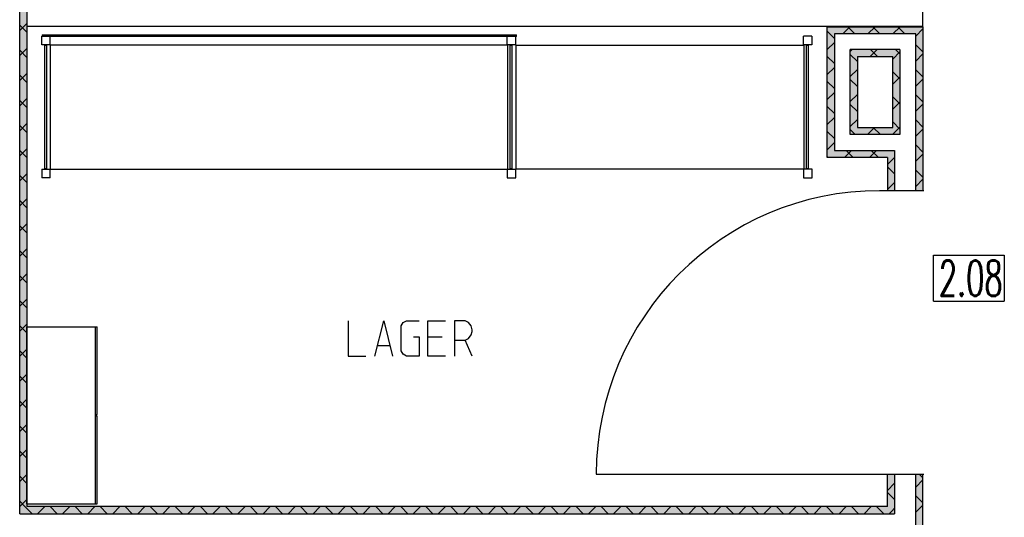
# Model space of a CAD drawing. Header units: millimetres. Extents: x 0 to 40100, y 0 to 29075.
# Tile 36 of 119: x 11407 to 14187, y 19846 to 21251. Entities that reach past the tile are written whole.
import ezdxf

# ---------------------------------------------------------------- set-up
doc = ezdxf.new("R2010")
doc.units = ezdxf.units.MM
doc.header["$MEASUREMENT"] = 0
doc.linetypes.add('AUSGEZOGEN', pattern=[0, 0])
doc.layers.get('0').update_dxf_attribs({"linetype": 'CONTINUOUS'})
for name, color, linetype, true_color in [('ibmp_KT_Beschriftung', 1, 'AUSGEZOGEN', 0xff0000), ('ibmp_KT_Einrichtung', 7, 'AUSGEZOGEN', 0x000080), ('ibmp_KT_Fenster_Türen_Durchbrüche', 7, 'AUSGEZOGEN', 0x008080), ('ibmp_KT_Geräte-bauseits', 7, 'AUSGEZOGEN', 0x008000), ('ibmp_KT_Grundriss', 6, 'AUSGEZOGEN', 0xff00ff), ('ibmp_KT_Grundriss_Grundfläche', 7, 'AUSGEZOGEN', 0xffc6ff), ('ibmp_KT_Grundriss_Schraffur', 6, 'AUSGEZOGEN', 0xff00ff), ('ibmp_KT_nötige Mauern', 1, 'AUSGEZOGEN', 0xff0000), ('IBMP_KT_POS-NUMMERN', 7, 'AUSGEZOGEN', 0xff8c55)]:
    doc.layers.add(name, color=color, linetype=linetype, true_color=true_color)
doc.styles.get("Standard").update_dxf_attribs({"font": 'TXT.SHX'})

# ---------------------------------------------------------------- blocks, each defined once
blk = doc.blocks.new('_SWS_COLOR_BLOCK_30')
at = {"layer": 'ibmp_KT_Grundriss_Grundfläche', "color": 0, "true_color": 0xfefefe}
for points in [[(13752.3, 21166.5), (13772.3, 20946.5), (13752.3, 20926.5)], [(13752.3, 21166.5), (13772.3, 21146.5), (13772.3, 20946.5)]]:
    blk.add_solid(points, dxfattribs=at)
at = {"color": 0, "true_color": 0x000000}
blk.add_attdef('', (0, 0), '', height=1, dxfattribs=at)
blk = doc.blocks.new('_SWS_COLOR_BLOCK_31')
at = {"layer": 'ibmp_KT_Grundriss_Grundfläche', "color": 0, "true_color": 0xfefefe}
for points in [[(13752.3, 20926.5), (13872.3, 20946.5), (13892.3, 20926.5)], [(13752.3, 20926.5), (13772.3, 20946.5), (13872.3, 20946.5)]]:
    blk.add_solid(points, dxfattribs=at)
at = {"color": 0, "true_color": 0x000000}
blk.add_attdef('', (0, 0), '', height=1, dxfattribs=at)
blk = doc.blocks.new('_SWS_COLOR_BLOCK_32')
at = {"layer": 'ibmp_KT_Grundriss_Grundfläche', "color": 0, "true_color": 0xfefefe}
for points in [[(13892.3, 20926.5), (13872.3, 21146.5), (13892.3, 21166.5)], [(13892.3, 20926.5), (13872.3, 20946.5), (13872.3, 21146.5)]]:
    blk.add_solid(points, dxfattribs=at)
at = {"color": 0, "true_color": 0x000000}
blk.add_attdef('', (0, 0), '', height=1, dxfattribs=at)
blk = doc.blocks.new('_SWS_COLOR_BLOCK_33')
at = {"layer": 'ibmp_KT_Grundriss_Grundfläche', "color": 0, "true_color": 0xfefefe}
for points in [[(13892.3, 21166.5), (13772.3, 21146.5), (13752.3, 21166.5)], [(13892.3, 21166.5), (13872.3, 21146.5), (13772.3, 21146.5)]]:
    blk.add_solid(points, dxfattribs=at)
at = {"color": 0, "true_color": 0x000000}
blk.add_attdef('', (0, 0), '', height=1, dxfattribs=at)
blk = doc.blocks.new('_SWS_COLOR_BLOCK_79')
at = {"layer": 'ibmp_KT_Grundriss_Grundfläche', "color": 0, "true_color": 0xfefefe}
for points in [[(11427.3, 19876.5), (11407.3, 25796.2), (11427.3, 25776.2)], [(11427.3, 19876.5), (11407.3, 19856.5), (11407.3, 25796.2)]]:
    blk.add_solid(points, dxfattribs=at)
at = {"color": 0, "true_color": 0x000000}
blk.add_attdef('', (0, 0), '', height=1, dxfattribs=at)
blk = doc.blocks.new('_SWS_COLOR_BLOCK_90')
at = {"layer": 'ibmp_KT_Grundriss_Grundfläche', "color": 0, "true_color": 0xfefefe}
for points in [[(13687.3, 20861.5), (13877.3, 20881.5), (13857.3, 20861.5)], [(13687.3, 20861.5), (13707.3, 20881.5), (13877.3, 20881.5)]]:
    blk.add_solid(points, dxfattribs=at)
at = {"color": 0, "true_color": 0x000000}
blk.add_attdef('', (0, 0), '', height=1, dxfattribs=at)
blk = doc.blocks.new('_SWS_COLOR_BLOCK_91')
at = {"layer": 'ibmp_KT_Grundriss_Grundfläche', "color": 0, "true_color": 0xfefefe}
for points in [[(13857.3, 20861.5), (13877.3, 20881.5), (13877.3, 20768)], [(13857.3, 20861.5), (13877.3, 20768), (13857.3, 20768)]]:
    blk.add_solid(points, dxfattribs=at)
at = {"color": 0, "true_color": 0x000000}
blk.add_attdef('', (0, 0), '', height=1, dxfattribs=at)
blk = doc.blocks.new('_SWS_COLOR_BLOCK_92')
at = {"layer": 'ibmp_KT_Grundriss_Grundfläche', "color": 0, "true_color": 0xfefefe}
for points in [[(13857.3, 19968), (13877.3, 19856.5), (13857.3, 19876.5)], [(13857.3, 19968), (13877.3, 19968), (13877.3, 19856.5)]]:
    blk.add_solid(points, dxfattribs=at)
at = {"color": 0, "true_color": 0x000000}
blk.add_attdef('', (0, 0), '', height=1, dxfattribs=at)
blk = doc.blocks.new('_SWS_COLOR_BLOCK_93')
at = {"layer": 'ibmp_KT_Grundriss_Grundfläche', "color": 0, "true_color": 0xfefefe}
for points in [[(13857.3, 19876.5), (11407.3, 19856.5), (11427.3, 19876.5)], [(13857.3, 19876.5), (13877.3, 19856.5), (11407.3, 19856.5)]]:
    blk.add_solid(points, dxfattribs=at)
at = {"color": 0, "true_color": 0x000000}
blk.add_attdef('', (0, 0), '', height=1, dxfattribs=at)
blk = doc.blocks.new('_SWS_COLOR_BLOCK_95')
at = {"layer": 'ibmp_KT_Grundriss_Grundfläche', "color": 0, "true_color": 0xfefefe}
for points in [[(13957.3, 19776.5), (13937.3, 19968), (13957.3, 19968)], [(13957.3, 19776.5), (13937.3, 19796.5), (13937.3, 19968)]]:
    blk.add_solid(points, dxfattribs=at)
at = {"color": 0, "true_color": 0x000000}
blk.add_attdef('', (0, 0), '', height=1, dxfattribs=at)
blk = doc.blocks.new('_SWS_COLOR_BLOCK_96')
at = {"layer": 'ibmp_KT_Grundriss_Grundfläche', "color": 0, "true_color": 0xfefefe}
for points in [[(13957.3, 20768), (13937.3, 21210.8), (13957.3, 21230.8)], [(13957.3, 20768), (13937.3, 20768), (13937.3, 21210.8)]]:
    blk.add_solid(points, dxfattribs=at)
at = {"color": 0, "true_color": 0x000000}
blk.add_attdef('', (0, 0), '', height=1, dxfattribs=at)
blk = doc.blocks.new('_SWS_COLOR_BLOCK_97')
at = {"layer": 'ibmp_KT_Grundriss_Grundfläche', "color": 0, "true_color": 0xfefefe}
for points in [[(13957.3, 21230.8), (13707.3, 21210.8), (13687.3, 21230.8)], [(13957.3, 21230.8), (13937.3, 21210.8), (13707.3, 21210.8)]]:
    blk.add_solid(points, dxfattribs=at)
at = {"color": 0, "true_color": 0x000000}
blk.add_attdef('', (0, 0), '', height=1, dxfattribs=at)
blk = doc.blocks.new('_SWS_COLOR_BLOCK_98')
at = {"layer": 'ibmp_KT_Grundriss_Grundfläche', "color": 0, "true_color": 0xfefefe}
for points in [[(13687.3, 21230.8), (13707.3, 20881.5), (13687.3, 20861.5)], [(13687.3, 21230.8), (13707.3, 21210.8), (13707.3, 20881.5)]]:
    blk.add_solid(points, dxfattribs=at)
at = {"color": 0, "true_color": 0x000000}
blk.add_attdef('', (0, 0), '', height=1, dxfattribs=at)
blk = doc.blocks.new('BLOCK_00306')
at = {"layer": 'ibmp_KT_Einrichtung', "color": 0, "linetype": 'AUSGEZOGEN', "true_color": 0x000000}
for p, q in [((11470.1, 21204.1), (11492.09, 21204.1)), ((11470.1, 21180.1), (11470.1, 21204.1)), ((11471.06, 21208.1), (12809.52, 21208.1)), ((11471.06, 21208.1), (11471.06, 21203.1)), ((12809.52, 21203.1), (11471.06, 21203.1)), ((11492.09, 21204.1), (11492.09, 21180.1)), ((12806.65, 21204.1), (12783.7, 21204.1)), ((12783.7, 21180.1), (12783.7, 21204.1)), ((12806.65, 21204.1), (12806.65, 21180.1)), ((12809.52, 21203.1), (12809.52, 21208.1)), ((13643.19, 21204.1), (13620.24, 21204.1)), ((13620.24, 21180.1), (13620.24, 21204.1)), ((13643.19, 21204.1), (13643.19, 21180.1)), ((11492.09, 21180.1), (11470.1, 21180.1)), ((11477.75, 20830.1), (11477.75, 21179.1)), ((11477.75, 21179.1), (11482.53, 21179.1)), ((11482.53, 21179.1), (11482.53, 20830.1)), ((12784.66, 21179.1), (11494, 21179.1)), ((11494, 20829.1), (11494, 21179.1)), ((12806.65, 21180.1), (12783.7, 21180.1)), ((12784.66, 21179.1), (12784.66, 20829.1)), ((12792.31, 20830.1), (12792.31, 21179.1)), ((12792.31, 21179.1), (12797.09, 21179.1)), ((12797.09, 21179.1), (12797.09, 20830.1)), ((12808.56, 21179.1), (13621.2, 21179.1)), ((12808.56, 20829.1), (12808.56, 21179.1)), ((13643.19, 21180.1), (13620.24, 21180.1)), ((13621.2, 21179.1), (13621.2, 20829.1)), ((13628.85, 20830.1), (13628.85, 21179.1)), ((13628.85, 21179.1), (13633.63, 21179.1)), ((13633.63, 21179.1), (13633.63, 20830.1)), ((11470.1, 20829.1), (11470.1, 20804.1)), ((11470.1, 20829.1), (11493.05, 20829.1)), ((11482.53, 20830.1), (11477.75, 20830.1)), ((11493.05, 20804.1), (11493.05, 20829.1)), ((11494, 20829.1), (12807.61, 20829.1)), ((12783.7, 20829.1), (12783.7, 20804.1)), ((12797.09, 20830.1), (12792.31, 20830.1)), ((12807.61, 20804.1), (12807.61, 20829.1)), ((13644.14, 20829.1), (12808.56, 20829.1)), ((13620.24, 20829.1), (13620.24, 20804.1)), ((13633.63, 20830.1), (13628.85, 20830.1)), ((13644.14, 20804.1), (13644.14, 20829.1)), ((11493.05, 20804.1), (11470.1, 20804.1)), ((12783.7, 20804.1), (12807.61, 20804.1)), ((13620.24, 20804.1), (13644.14, 20804.1))]:
    blk.add_line(p, q, dxfattribs=at)
at = {"color": 0, "true_color": 0x000000}
blk.add_attdef('', (0, 0), '', height=1, dxfattribs=at)
blk = doc.blocks.new('BLOCK_00442')
at = {"layer": 'ibmp_KT_Geräte-bauseits', "color": 0, "linetype": 'AUSGEZOGEN', "true_color": 0x000000}
for p, q in [((11426.1, 20384.1), (11626.1, 20384.1)), ((11426.1, 20384.1), (11426.1, 19884.1)), ((11621.1, 19884.1), (11621.1, 20384.1)), ((11626.1, 20136.37), (11626.1, 20384.1)), ((11621.1, 20136.37), (11626.1, 20136.37)), ((11626.1, 20131.82), (11621.1, 20131.82)), ((11626.1, 19884.1), (11626.1, 20131.82)), ((11426.1, 19884.1), (11626.1, 19884.1))]:
    blk.add_line(p, q, dxfattribs=at)
at = {"color": 0, "true_color": 0x000000}
blk.add_attdef('', (0, 0), '', height=1, dxfattribs=at)
blk = doc.blocks.new('BLOCK_00474')
at = {"layer": 'ibmp_KT_Fenster_Türen_Durchbrüche', "color": 0, "linetype": 'AUSGEZOGEN', "true_color": 0x000000}
for p, q in [((13960.1, 20768.1), (13835.1, 20768.1)), ((13035.1, 19968.1), (13835.1, 19968.1)), ((13835.1, 19968.1), (13960.1, 19968.1))]:
    blk.add_line(p, q, dxfattribs=at)
blk.add_arc((13835.1, 19968.1), 800, 90, 180, dxfattribs=at)
at = {"color": 0, "true_color": 0x000000}
blk.add_attdef('', (0, 0), '', height=1, dxfattribs=at)
blk = doc.blocks.new('BLOCK_00511')
at = {"layer": 'ibmp_KT_Beschriftung', "color": 0, "linetype": 'AUSGEZOGEN', "true_color": 0x000000}
for p, q in [((12334.6, 20401.1), (12334.6, 20301.1)), ((12409.6, 20301.1), (12434.93, 20401.1)), ((12434.93, 20401.1), (12459.6, 20301.1)), ((12484.6, 20386.43), (12489.93, 20395.76)), ((12484.6, 20315.76), (12484.6, 20386.43)), ((12489.93, 20395.76), (12499.27, 20401.1)), ((12499.27, 20401.1), (12534.6, 20401.1)), ((12559.6, 20401.1), (12609.6, 20401.1)), ((12559.6, 20301.1), (12559.6, 20401.1)), ((12664.6, 20401.1), (12634.6, 20401.1)), ((12634.6, 20401.1), (12634.6, 20301.1)), ((12674.6, 20395.76), (12664.6, 20401.1)), ((12681.93, 20386.43), (12674.6, 20395.76)), ((12684.6, 20375.76), (12681.93, 20386.43)), ((12519.27, 20355.76), (12534.6, 20355.76)), ((12534.6, 20355.76), (12534.6, 20301.1)), ((12559.6, 20355.76), (12599.6, 20355.76)), ((12664.6, 20346.43), (12674.6, 20351.1)), ((12674.6, 20351.1), (12681.93, 20361.1)), ((12681.93, 20361.1), (12684.6, 20371.1)), ((12684.6, 20371.1), (12684.6, 20375.76)), ((12416.93, 20331.1), (12452.27, 20331.1)), ((12634.6, 20346.43), (12664.6, 20346.43)), ((12684.6, 20301.1), (12664.6, 20346.43)), ((12334.6, 20301.1), (12384.6, 20301.1)), ((12489.93, 20306.43), (12484.6, 20315.76)), ((12499.27, 20301.1), (12489.93, 20306.43)), ((12534.6, 20301.1), (12499.27, 20301.1)), ((12609.6, 20301.1), (12559.6, 20301.1))]:
    blk.add_line(p, q, dxfattribs=at)
at = {"color": 0, "true_color": 0x000000}
blk.add_attdef('', (0, 0), '', height=1, dxfattribs=at)

msp = doc.modelspace()

# ---------------------------------------------------------------- linework, layer by layer
at = {"layer": 'ibmp_KT_Grundriss', "color": 0, "linetype": 'AUSGEZOGEN', "true_color": 0x000000}
for p, q in [((11407.24, 19856.48), (11407.24, 25796.26)), ((11427.24, 25776.26), (11427.24, 19876.48)), ((13687.24, 20861.48), (13687.24, 21230.8)), ((13687.24, 21230.8), (13957.24, 21230.8)), ((13707.24, 21210.8), (13707.24, 20881.48)), ((13937.24, 21210.8), (13707.24, 21210.8)), ((13937.24, 20768.1), (13937.24, 21210.8)), ((13957.24, 21230.8), (13957.24, 20768.1)), ((13892.24, 21166.48), (13752.24, 21166.48)), ((13752.24, 20926.48), (13752.24, 21166.48)), ((13892.24, 21166.48), (13892.24, 20926.48)), ((13772.24, 21146.48), (13872.24, 21146.48)), ((13772.24, 21146.48), (13772.24, 20946.48)), ((13872.24, 20946.48), (13872.24, 21146.48)), ((13772.24, 20946.48), (13872.24, 20946.48)), ((13892.24, 20926.48), (13752.24, 20926.48)), ((13707.24, 20881.48), (13877.24, 20881.48)), ((13877.24, 20881.48), (13877.24, 20768.1)), ((13857.24, 20861.48), (13687.24, 20861.48)), ((13857.24, 20861.48), (13857.24, 20768.1)), ((13857.24, 19876.48), (13857.24, 19968.1)), ((13877.24, 19968.1), (13877.24, 19856.48)), ((13937.24, 19796.48), (13937.24, 19968.1)), ((13957.24, 19776.48), (13957.24, 19968.1)), ((13857.24, 19876.48), (11427.24, 19876.48)), ((11407.24, 19856.48), (13877.24, 19856.48))]:
    msp.add_line(p, q, dxfattribs=at)
at = {"layer": 'ibmp_KT_Grundriss_Schraffur', "color": 0, "linetype": 'AUSGEZOGEN', "true_color": 0x000000}
for p, q in [((11407.24, 21220.14), (11427.24, 21240.14)), ((11427.24, 21215.08), (11407.24, 21235.08)), ((13687.24, 21217.8), (13707.24, 21197.8)), ((13731.34, 21210.8), (13751.34, 21230.8)), ((13744.94, 21230.8), (13764.94, 21210.8)), ((13822.05, 21230.8), (13802.05, 21210.8)), ((13815.65, 21230.8), (13835.65, 21210.8)), ((13872.76, 21210.8), (13892.76, 21230.8)), ((13886.36, 21230.8), (13906.36, 21210.8)), ((13957.24, 21224.58), (13937.24, 21204.58)), ((13957.07, 21230.8), (13957.15, 21230.72)), ((13957.24, 21230.64), (13957.15, 21230.72)), ((13707.24, 21186.7), (13687.24, 21166.7)), ((11427.24, 21169.42), (11407.24, 21149.42)), ((11427.24, 21144.36), (11407.24, 21164.36)), ((13754.98, 21163.74), (13752.24, 21161)), ((13754.98, 21163.74), (13757.73, 21166.48)), ((13828.44, 21166.48), (13808.44, 21146.48)), ((13809.26, 21166.48), (13829.26, 21146.48)), ((13872.24, 21139.58), (13892.24, 21159.58)), ((13879.97, 21166.48), (13886.1, 21160.34)), ((13892.24, 21154.22), (13886.1, 21160.34)), ((13957.24, 21159.92), (13937.24, 21179.92)), ((13707.24, 21127.08), (13687.24, 21147.08)), ((13772.24, 21132.8), (13752.24, 21152.8)), ((13937.24, 21133.86), (13957.24, 21153.86)), ((11407.24, 21078.72), (11427.24, 21098.72)), ((13687.24, 21096), (13707.24, 21116)), ((13752.24, 21090.28), (13772.24, 21110.28)), ((13892.24, 21083.5), (13872.24, 21103.5)), ((13957.24, 21089.22), (13937.24, 21109.22)), ((11427.24, 21073.66), (11407.24, 21093.66)), ((13707.24, 21056.38), (13687.24, 21076.38)), ((13752.24, 21082.08), (13772.24, 21062.08)), ((13892.24, 21088.86), (13872.24, 21068.86)), ((13957.24, 21083.16), (13937.24, 21063.16)), ((13687.24, 21025.28), (13707.24, 21045.28)), ((11427.24, 21028), (11407.24, 21008)), ((11427.24, 21002.94), (11407.24, 21022.94)), ((13752.24, 21019.58), (13772.24, 21039.58)), ((13892.24, 21012.8), (13872.24, 21032.8)), ((13872.24, 20998.16), (13892.24, 21018.16)), ((13957.24, 21018.5), (13937.24, 21038.5)), ((13687.24, 21005.66), (13707.24, 20985.66)), ((13772.24, 20991.38), (13752.24, 21011.38)), ((13937.24, 20992.44), (13957.24, 21012.44)), ((13687.24, 20954.58), (13707.24, 20974.58)), ((13772.24, 20968.86), (13752.24, 20948.87)), ((13892.24, 20942.08), (13872.24, 20962.08)), ((13957.24, 20947.79), (13937.24, 20967.8)), ((11407.24, 20937.29), (11427.24, 20957.29)), ((11427.24, 20932.24), (11407.24, 20952.24)), ((13707.24, 20914.96), (13687.24, 20934.96)), ((13752.24, 20940.66), (13759.33, 20933.58)), ((13759.33, 20933.58), (13766.42, 20926.48)), ((13820.57, 20946.48), (13800.57, 20926.48)), ((13837.13, 20926.48), (13817.13, 20946.48)), ((13881.76, 20936.96), (13871.28, 20926.48)), ((13892.24, 20947.44), (13881.76, 20936.96)), ((13957.24, 20941.74), (13937.24, 20921.74)), ((11427.24, 20886.58), (11407.24, 20866.58)), ((11427.24, 20861.53), (11407.24, 20881.53)), ((13707.24, 20903.87), (13687.24, 20883.87)), ((13755.57, 20881.48), (13735.57, 20861.48)), ((13740.71, 20881.48), (13760.71, 20861.48)), ((13806.28, 20861.48), (13826.28, 20881.48)), ((13831.42, 20861.48), (13811.42, 20881.48)), ((13957.24, 20877.08), (13937.24, 20897.08)), ((13687.24, 20864.24), (13688.62, 20862.87)), ((13690, 20861.48), (13688.62, 20862.87)), ((13857.24, 20841.74), (13877.24, 20861.74)), ((13937.24, 20851.03), (13957.24, 20871.03)), ((13877.24, 20815.66), (13857.24, 20835.66)), ((13937.24, 20826.38), (13957.24, 20806.38)), ((11407.24, 20795.88), (11427.24, 20815.88)), ((11427.24, 20790.81), (11407.24, 20810.81)), ((13957.24, 20800.31), (13937.24, 20780.31)), ((13857.24, 20771.03), (13877.24, 20791.03)), ((11427.24, 20745.16), (11407.24, 20725.16)), ((11427.24, 20720.1), (11407.24, 20740.1)), ((11407.24, 20654.46), (11427.24, 20674.46)), ((11427.24, 20649.4), (11407.24, 20669.4)), ((11427.24, 20603.74), (11407.24, 20583.74)), ((11427.24, 20578.69), (11407.24, 20598.69)), ((11407.24, 20513.04), (11427.24, 20533.04)), ((11427.24, 20507.97), (11407.24, 20527.97)), ((11427.24, 20462.32), (11407.24, 20442.32)), ((11427.24, 20437.26), (11407.24, 20457.26)), ((11407.24, 20371.62), (11427.24, 20391.62)), ((11427.24, 20366.56), (11407.24, 20386.56)), ((11427.24, 20320.9), (11407.24, 20300.9)), ((11427.24, 20295.84), (11407.24, 20315.84)), ((11407.24, 20230.2), (11427.24, 20250.2)), ((11427.24, 20225.13), (11407.24, 20245.13)), ((11427.24, 20179.48), (11407.24, 20159.48)), ((11427.24, 20154.42), (11407.24, 20174.42)), ((11407.24, 20088.78), (11427.24, 20108.78)), ((11427.24, 20083.72), (11407.24, 20103.72)), ((11427.24, 20038.06), (11407.24, 20018.06)), ((11427.24, 20013), (11407.24, 20033)), ((11407.24, 19947.36), (11427.24, 19967.36)), ((11427.24, 19942.29), (11407.24, 19962.29)), ((13877.24, 19967.14), (13876.29, 19968.1)), ((13957.24, 19957.86), (13947, 19968.1)), ((13877.24, 19942.5), (13857.24, 19922.5)), ((13957.24, 19951.79), (13937.24, 19931.79)), ((13857.24, 19916.44), (13877.24, 19896.44)), ((13957.24, 19887.14), (13937.24, 19907.14)), ((11427.24, 19896.64), (11407.24, 19876.64)), ((11407.24, 19891.58), (11424.79, 19874.04)), ((11477.79, 19876.48), (11457.79, 19856.48)), ((11493.05, 19876.48), (11513.05, 19856.48)), ((11548.5, 19876.48), (11528.5, 19856.48)), ((11563.76, 19876.48), (11583.76, 19856.48)), ((11619.21, 19876.48), (11599.21, 19856.48)), ((11634.47, 19876.48), (11654.47, 19856.48)), ((11689.92, 19876.48), (11669.92, 19856.48)), ((11705.18, 19876.48), (11725.18, 19856.48)), ((11760.63, 19876.48), (11740.63, 19856.48)), ((11775.89, 19876.48), (11795.89, 19856.48)), ((11831.34, 19876.48), (11811.34, 19856.48)), ((11846.6, 19876.48), (11866.6, 19856.48)), ((11902.05, 19876.48), (11882.05, 19856.48)), ((11917.31, 19876.48), (11937.31, 19856.48)), ((11972.76, 19876.48), (11952.76, 19856.48)), ((11988.02, 19876.48), (12008.02, 19856.48)), ((12043.47, 19876.48), (12023.47, 19856.48)), ((12058.73, 19876.48), (12078.73, 19856.48)), ((12114.18, 19876.48), (12094.18, 19856.48)), ((12129.44, 19876.48), (12149.44, 19856.48)), ((12184.89, 19876.48), (12164.89, 19856.48)), ((12200.15, 19876.48), (12220.15, 19856.48)), ((12255.6, 19876.48), (12235.6, 19856.48)), ((12270.86, 19876.48), (12290.86, 19856.48)), ((12326.31, 19876.48), (12306.31, 19856.48)), ((12341.57, 19876.48), (12361.57, 19856.48)), ((12397.02, 19876.48), (12377.02, 19856.48)), ((12412.28, 19876.48), (12432.28, 19856.48)), ((12467.73, 19876.48), (12447.73, 19856.48)), ((12482.99, 19876.48), (12502.99, 19856.48)), ((12538.44, 19876.48), (12518.44, 19856.48)), ((12553.7, 19876.48), (12573.7, 19856.48)), ((12609.15, 19876.48), (12589.15, 19856.48)), ((12624.41, 19876.48), (12644.41, 19856.48)), ((12679.86, 19876.48), (12659.86, 19856.48)), ((12695.12, 19876.48), (12715.12, 19856.48)), ((12750.57, 19876.48), (12730.57, 19856.48)), ((12765.83, 19876.48), (12785.83, 19856.48)), ((12821.28, 19876.48), (12801.28, 19856.48)), ((12836.54, 19876.48), (12856.54, 19856.48)), ((12891.99, 19876.48), (12871.99, 19856.48)), ((12907.25, 19876.48), (12927.25, 19856.48)), ((12962.7, 19876.48), (12942.7, 19856.48)), ((12977.96, 19876.48), (12997.96, 19856.48)), ((13033.41, 19876.48), (13013.41, 19856.48)), ((13048.67, 19876.48), (13068.67, 19856.48)), ((13104.12, 19876.48), (13084.12, 19856.48)), ((13119.38, 19876.48), (13139.38, 19856.48)), ((13174.83, 19876.48), (13154.83, 19856.48)), ((13190.09, 19876.48), (13210.09, 19856.48)), ((13245.54, 19876.48), (13225.54, 19856.48)), ((13260.8, 19876.48), (13280.8, 19856.48)), ((13316.25, 19876.48), (13296.25, 19856.48)), ((13331.51, 19876.48), (13351.51, 19856.48)), ((13386.96, 19876.48), (13366.96, 19856.48)), ((13402.22, 19876.48), (13422.22, 19856.48)), ((13457.67, 19876.48), (13437.67, 19856.48)), ((13472.93, 19876.48), (13492.93, 19856.48)), ((13528.38, 19876.48), (13508.38, 19856.48)), ((13543.64, 19876.48), (13563.64, 19856.48)), ((13599.09, 19876.48), (13579.09, 19856.48)), ((13614.35, 19876.48), (13634.35, 19856.48)), ((13669.8, 19876.48), (13649.8, 19856.48)), ((13685.06, 19876.48), (13705.06, 19856.48)), ((13740.51, 19876.48), (13720.51, 19856.48)), ((13755.77, 19876.48), (13775.77, 19856.48)), ((13811.22, 19876.48), (13791.22, 19856.48)), ((13826.48, 19876.48), (13846.48, 19856.48)), ((13937.24, 19861.08), (13957.24, 19881.08)), ((11442.34, 19856.48), (11424.79, 19874.04)), ((13861.93, 19856.48), (13869.58, 19864.13)), ((13869.58, 19864.13), (13877.24, 19871.79))]:
    msp.add_line(p, q, dxfattribs=at)
at = {"layer": 'ibmp_KT_nötige Mauern', "color": 0, "linetype": 'AUSGEZOGEN', "true_color": 0x000000}
for p, q in [((13957.1, 21230.8), (13957.1, 25759.1)), ((13957.24, 21231.18), (11427.24, 21231.18))]:
    msp.add_line(p, q, dxfattribs=at)
at = {"layer": 'IBMP_KT_POS-NUMMERN', "color": 0, "linetype": 'AUSGEZOGEN', "true_color": 0x000000}
for p, q in [((13987.16, 20586.1), (14187.04, 20586.1)), ((13987.16, 20456.1), (13987.16, 20586.1)), ((14187.04, 20586.1), (14187.04, 20456.1)), ((13987.16, 20456.1), (14187.04, 20456.1))]:
    msp.add_line(p, q, dxfattribs=at)

# ---------------------------------------------------------------- block references
at = {"layer": 'ibmp_KT_Beschriftung', "color": 0, "true_color": 0x000000}
msp.add_blockref('BLOCK_00511', (0, 0), dxfattribs=at)
at = {"layer": 'ibmp_KT_Einrichtung', "color": 0, "true_color": 0x000000}
msp.add_blockref('BLOCK_00306', (0, 0), dxfattribs=at)
at = {"layer": 'ibmp_KT_Fenster_Türen_Durchbrüche', "color": 0, "true_color": 0x000000}
msp.add_blockref('BLOCK_00474', (0, 0), dxfattribs=at)
at = {"layer": 'ibmp_KT_Geräte-bauseits', "color": 0, "true_color": 0x000000}
msp.add_blockref('BLOCK_00442', (0, 0), dxfattribs=at)
at = {"layer": 'ibmp_KT_Grundriss_Grundfläche', "color": 0, "true_color": 0x000000}
for name in ['_SWS_COLOR_BLOCK_79', '_SWS_COLOR_BLOCK_97', '_SWS_COLOR_BLOCK_98', '_SWS_COLOR_BLOCK_96', '_SWS_COLOR_BLOCK_30', '_SWS_COLOR_BLOCK_33', '_SWS_COLOR_BLOCK_32', '_SWS_COLOR_BLOCK_31', '_SWS_COLOR_BLOCK_90', '_SWS_COLOR_BLOCK_91', '_SWS_COLOR_BLOCK_92', '_SWS_COLOR_BLOCK_95', '_SWS_COLOR_BLOCK_93']:
    msp.add_blockref(name, (0, 0), dxfattribs=at)

# ---------------------------------------------------------------- texts
at = {"layer": 'IBMP_KT_POS-NUMMERN', "color": 0, "true_color": 0x000000, "width": 0.6}
msp.add_text('2.08', height=100, dxfattribs=at).set_placement((14002.16, 20471.1))

doc.saveas('drawing.dxf')
